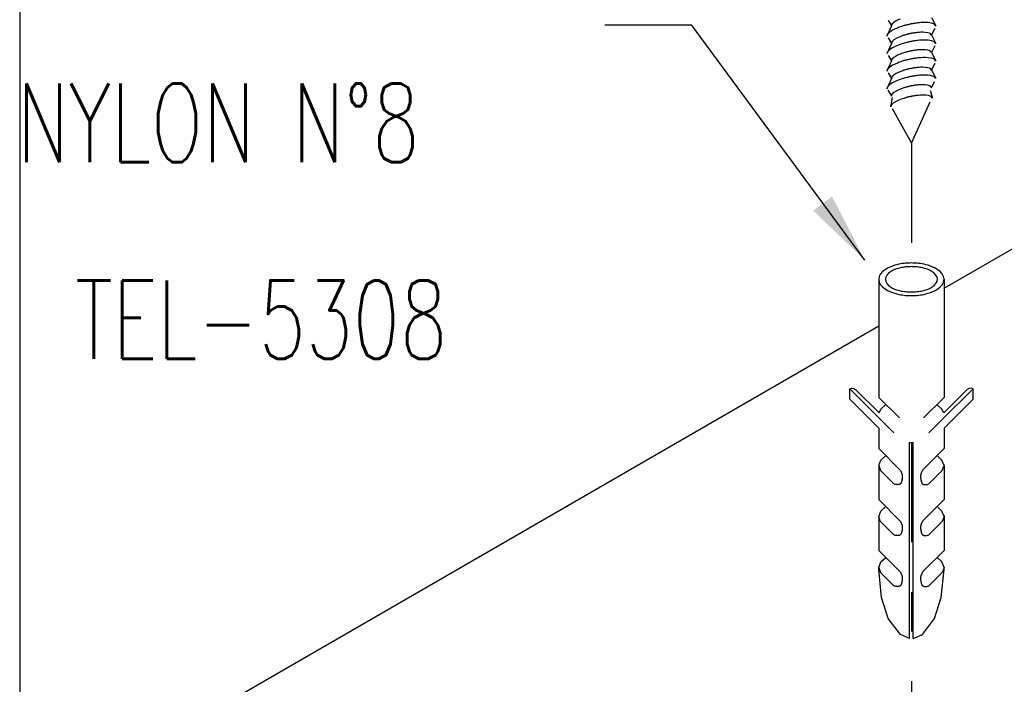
# Model space of a CAD drawing. Header units: millimetres. Extents: x 4477830 to 4478275, y -30323838 to -30323445.
# Tile 117 of 124: x 4478232.59 to 4478235.09, y -30323618.88 to -30323617.19. Entities that reach past the tile are written whole.
import ezdxf

# ---------------------------------------------------------------- set-up
doc = ezdxf.new("R2010")
doc.units = ezdxf.units.MM
doc.linetypes.add('DASHDOT', pattern=[2.54, 1.27, -0.635, 0, -0.635])
doc.linetypes.add('NULL', pattern=[0])
for name, color, linetype, lineweight in [('C01', 1, 'Continuous', 30), ('C02', 2, 'Continuous', 30), ('C03', 3, 'Continuous', 30), ('DASHDOT', 1, 'DASHDOT', 30)]:
    doc.layers.add(name, color=color, linetype=linetype, lineweight=lineweight)
doc.styles.add('ROMANS', font='romans.shx', dxfattribs={"width": 0.7})

msp = doc.modelspace()

# ---------------------------------------------------------------- hatches: boundary and pattern name
at = {"layer": 'C02', "linetype": 'Continuous', "true_color": 0x000000}
msp.add_hatch(color=18, dxfattribs=at).paths.add_polyline_path([(4478234.6077, -30323617.6733), (4478234.6558, -30323617.6373), (4478234.7396, -30323617.7997), (4478234.6077, -30323617.6733), (4478234.6077, -30323617.6733)])

# ---------------------------------------------------------------- linework, layer by layer
at = {"layer": 'C01'}
for points in [[(4478234.9205, -30323617.2035), (4478234.9168, -30323617.1988), (4478234.9092, -30323617.1961), (4478234.9009, -30323617.1948), (4478234.8936, -30323617.1945), (4478234.8875, -30323617.1946), (4478234.8824, -30323617.1948), (4478234.8782, -30323617.1952), (4478234.8746, -30323617.1955), (4478234.8716, -30323617.1959), (4478234.8689, -30323617.1963), (4478234.8665, -30323617.1966), (4478234.8643, -30323617.1969), (4478234.8624, -30323617.1973), (4478234.8606, -30323617.1976), (4478234.8589, -30323617.1979), (4478234.8572, -30323617.1982), (4478234.8558, -30323617.1985), (4478234.8541, -30323617.1989), (4478234.8526, -30323617.1992), (4478234.8511, -30323617.1996), (4478234.8494, -30323617.2), (4478234.8477, -30323617.2003), (4478234.846, -30323617.2008), (4478234.844, -30323617.2013), (4478234.8418, -30323617.2018), (4478234.8397, -30323617.2025), (4478234.8372, -30323617.2032), (4478234.8343, -30323617.2041), (4478234.8309, -30323617.2052), (4478234.8267, -30323617.2066), (4478234.8221, -30323617.2085), (4478234.8162, -30323617.2109), (4478234.8096, -30323617.2142), (4478234.8028, -30323617.2187), (4478234.7969, -30323617.2242), (4478234.7955, -30323617.23)], [(4478234.8289, -30323617.1859), (4478234.8243, -30323617.1879), (4478234.8189, -30323617.1906), (4478234.813, -30323617.1943), (4478234.8084, -30323617.1988), (4478234.8069, -30323617.2036)], [(4478234.9095, -30323617.2265), (4478234.9063, -30323617.2227), (4478234.9002, -30323617.2204), (4478234.8934, -30323617.2195), (4478234.8873, -30323617.2192), (4478234.8821, -30323617.2193), (4478234.878, -30323617.2195), (4478234.8746, -30323617.2198), (4478234.8716, -30323617.2201), (4478234.8692, -30323617.2204), (4478234.867, -30323617.2207), (4478234.865, -30323617.2209), (4478234.8633, -30323617.2212), (4478234.8619, -30323617.2215), (4478234.8604, -30323617.2217), (4478234.8589, -30323617.222), (4478234.8577, -30323617.2223), (4478234.8565, -30323617.2225), (4478234.855, -30323617.2228), (4478234.8538, -30323617.2231), (4478234.8526, -30323617.2234), (4478234.8511, -30323617.2237), (4478234.8499, -30323617.224), (4478234.8484, -30323617.2243), (4478234.847, -30323617.2247), (4478234.8453, -30323617.2252), (4478234.8433, -30323617.2257), (4478234.8414, -30323617.2263), (4478234.8389, -30323617.2271), (4478234.836, -30323617.2279), (4478234.8328, -30323617.2291), (4478234.8289, -30323617.2306), (4478234.8243, -30323617.2325), (4478234.8189, -30323617.2353), (4478234.813, -30323617.2389), (4478234.8084, -30323617.2434), (4478234.8069, -30323617.2482)], [(4478234.9205, -30323617.2481), (4478234.9168, -30323617.2434), (4478234.9092, -30323617.2407), (4478234.9009, -30323617.2394), (4478234.8936, -30323617.2391), (4478234.8875, -30323617.2391), (4478234.8824, -30323617.2394), (4478234.8782, -30323617.2397), (4478234.8746, -30323617.2401), (4478234.8716, -30323617.2405), (4478234.8689, -30323617.2408), (4478234.8665, -30323617.2412), (4478234.8643, -30323617.2415), (4478234.8624, -30323617.2419), (4478234.8606, -30323617.2422), (4478234.8589, -30323617.2425), (4478234.8572, -30323617.2428), (4478234.8558, -30323617.2431), (4478234.8541, -30323617.2435), (4478234.8526, -30323617.2438), (4478234.8511, -30323617.2441), (4478234.8494, -30323617.2445), (4478234.8477, -30323617.2449), (4478234.846, -30323617.2454), (4478234.844, -30323617.2459), (4478234.8418, -30323617.2464), (4478234.8397, -30323617.247), (4478234.8372, -30323617.2478), (4478234.8343, -30323617.2487), (4478234.8309, -30323617.2498), (4478234.8267, -30323617.2512), (4478234.8221, -30323617.2531), (4478234.8162, -30323617.2555), (4478234.8096, -30323617.2588), (4478234.8028, -30323617.2633), (4478234.7969, -30323617.2688), (4478234.7955, -30323617.2746)], [(4478234.9095, -30323617.2711), (4478234.9063, -30323617.2672), (4478234.9002, -30323617.265), (4478234.8934, -30323617.264), (4478234.8873, -30323617.2638), (4478234.8821, -30323617.2639), (4478234.878, -30323617.2641), (4478234.8746, -30323617.2644), (4478234.8716, -30323617.2646), (4478234.8692, -30323617.265), (4478234.867, -30323617.2653), (4478234.865, -30323617.2655), (4478234.8633, -30323617.2658), (4478234.8619, -30323617.2661), (4478234.8604, -30323617.2663), (4478234.8589, -30323617.2666), (4478234.8577, -30323617.2668), (4478234.8565, -30323617.2671), (4478234.855, -30323617.2674), (4478234.8538, -30323617.2677), (4478234.8526, -30323617.2679), (4478234.8511, -30323617.2683), (4478234.8499, -30323617.2686), (4478234.8484, -30323617.2689), (4478234.847, -30323617.2693), (4478234.8453, -30323617.2698), (4478234.8433, -30323617.2703), (4478234.8414, -30323617.2709), (4478234.8389, -30323617.2716), (4478234.836, -30323617.2725), (4478234.8328, -30323617.2737), (4478234.8289, -30323617.2751), (4478234.8243, -30323617.2771), (4478234.8189, -30323617.2798), (4478234.813, -30323617.2835), (4478234.8084, -30323617.288), (4478234.8069, -30323617.2928)], [(4478234.9205, -30323617.2927), (4478234.9168, -30323617.288), (4478234.9092, -30323617.2852), (4478234.9009, -30323617.284), (4478234.8936, -30323617.2837), (4478234.8875, -30323617.2837), (4478234.8824, -30323617.284), (4478234.8782, -30323617.2843), (4478234.8746, -30323617.2847), (4478234.8716, -30323617.2851), (4478234.8689, -30323617.2854), (4478234.8665, -30323617.2858), (4478234.8643, -30323617.2861), (4478234.8624, -30323617.2864), (4478234.8606, -30323617.2868), (4478234.8589, -30323617.2871), (4478234.8572, -30323617.2874), (4478234.8558, -30323617.2877), (4478234.8541, -30323617.2881), (4478234.8526, -30323617.2884), (4478234.8511, -30323617.2887), (4478234.8494, -30323617.2891), (4478234.8477, -30323617.2895), (4478234.846, -30323617.2899), (4478234.844, -30323617.2904), (4478234.8418, -30323617.291), (4478234.8397, -30323617.2916), (4478234.8372, -30323617.2924), (4478234.8343, -30323617.2933), (4478234.8309, -30323617.2944), (4478234.8267, -30323617.2958), (4478234.8221, -30323617.2976), (4478234.8162, -30323617.3001), (4478234.8096, -30323617.3034), (4478234.8028, -30323617.3079), (4478234.7969, -30323617.3134), (4478234.7955, -30323617.3192)], [(4478234.9095, -30323617.3156), (4478234.9063, -30323617.3118), (4478234.9002, -30323617.3096), (4478234.8934, -30323617.3086), (4478234.8873, -30323617.3084), (4478234.8821, -30323617.3084), (4478234.878, -30323617.3087), (4478234.8746, -30323617.309), (4478234.8716, -30323617.3092), (4478234.8692, -30323617.3095), (4478234.867, -30323617.3098), (4478234.865, -30323617.3101), (4478234.8633, -30323617.3104), (4478234.8619, -30323617.3107), (4478234.8604, -30323617.3109), (4478234.8589, -30323617.3112), (4478234.8577, -30323617.3114), (4478234.8565, -30323617.3117), (4478234.855, -30323617.312), (4478234.8538, -30323617.3123), (4478234.8526, -30323617.3125), (4478234.8511, -30323617.3128), (4478234.8499, -30323617.3132), (4478234.8484, -30323617.3135), (4478234.847, -30323617.3139), (4478234.8453, -30323617.3144), (4478234.8433, -30323617.3149), (4478234.8414, -30323617.3155), (4478234.8389, -30323617.3162), (4478234.836, -30323617.3171), (4478234.8328, -30323617.3183), (4478234.8289, -30323617.3197), (4478234.8243, -30323617.3217), (4478234.8189, -30323617.3244), (4478234.813, -30323617.3281), (4478234.8084, -30323617.3326), (4478234.8069, -30323617.3374)], [(4478234.9205, -30323617.3373), (4478234.9168, -30323617.3326), (4478234.9092, -30323617.3298), (4478234.9009, -30323617.3286), (4478234.8936, -30323617.3282), (4478234.8875, -30323617.3283), (4478234.8824, -30323617.3286), (4478234.8782, -30323617.3289), (4478234.8746, -30323617.3293), (4478234.8716, -30323617.3297), (4478234.8689, -30323617.33), (4478234.8665, -30323617.3304), (4478234.8643, -30323617.3307), (4478234.8624, -30323617.331), (4478234.8606, -30323617.3314), (4478234.8589, -30323617.3317), (4478234.8572, -30323617.332), (4478234.8558, -30323617.3323), (4478234.8541, -30323617.3326), (4478234.8526, -30323617.333), (4478234.8511, -30323617.3333), (4478234.8494, -30323617.3337), (4478234.8477, -30323617.3341), (4478234.846, -30323617.3345), (4478234.844, -30323617.335), (4478234.8418, -30323617.3356), (4478234.8397, -30323617.3362), (4478234.8372, -30323617.337), (4478234.8343, -30323617.3379), (4478234.8309, -30323617.339), (4478234.8267, -30323617.3404), (4478234.8221, -30323617.3422), (4478234.8162, -30323617.3447), (4478234.8096, -30323617.348), (4478234.8028, -30323617.3524), (4478234.7969, -30323617.358), (4478234.7955, -30323617.3638)], [(4478234.9095, -30323617.3602), (4478234.9063, -30323617.3564), (4478234.9002, -30323617.3542), (4478234.8934, -30323617.3532), (4478234.8873, -30323617.3529), (4478234.8821, -30323617.353), (4478234.878, -30323617.3532), (4478234.8746, -30323617.3535), (4478234.8716, -30323617.3538), (4478234.8692, -30323617.3541), (4478234.867, -30323617.3544), (4478234.865, -30323617.3547), (4478234.8633, -30323617.355), (4478234.8619, -30323617.3553), (4478234.8604, -30323617.3555), (4478234.8589, -30323617.3558), (4478234.8577, -30323617.356), (4478234.8565, -30323617.3563), (4478234.855, -30323617.3566), (4478234.8538, -30323617.3568), (4478234.8526, -30323617.3571), (4478234.8511, -30323617.3574), (4478234.8499, -30323617.3578), (4478234.8484, -30323617.3581), (4478234.847, -30323617.3585), (4478234.8453, -30323617.3589), (4478234.8433, -30323617.3595), (4478234.8414, -30323617.3601), (4478234.8389, -30323617.3608), (4478234.836, -30323617.3617), (4478234.8328, -30323617.3629), (4478234.8289, -30323617.3643), (4478234.8243, -30323617.3663), (4478234.8189, -30323617.369), (4478234.813, -30323617.3727), (4478234.8084, -30323617.3772), (4478234.8069, -30323617.382)], [(4478234.9117, -30323617.3869), (4478234.9085, -30323617.383), (4478234.9019, -30323617.3806), (4478234.8951, -30323617.3796), (4478234.8887, -30323617.3793), (4478234.8834, -30323617.3794), (4478234.8792, -30323617.3796), (4478234.8755, -30323617.3799), (4478234.8726, -30323617.3803), (4478234.8699, -30323617.3806), (4478234.8677, -30323617.3809), (4478234.8658, -30323617.3811), (4478234.8638, -30323617.3814), (4478234.8624, -30323617.3817), (4478234.8606, -30323617.382), (4478234.8594, -30323617.3822), (4478234.858, -30323617.3825), (4478234.8565, -30323617.3828), (4478234.8553, -30323617.3831), (4478234.8541, -30323617.3833), (4478234.8526, -30323617.3836), (4478234.8511, -30323617.3839), (4478234.8499, -30323617.3843), (4478234.8482, -30323617.3846), (4478234.8467, -30323617.3851), (4478234.845, -30323617.3855), (4478234.8431, -30323617.386), (4478234.8409, -30323617.3867), (4478234.8384, -30323617.3875), (4478234.8355, -30323617.3884), (4478234.8321, -30323617.3896), (4478234.8279, -30323617.3911), (4478234.8233, -30323617.3932), (4478234.8174, -30323617.396), (4478234.8116, -30323617.3998), (4478234.8067, -30323617.4045), (4478234.8052, -30323617.4094)]]:
    msp.add_lwpolyline(points, dxfattribs=at)
at = {"layer": 'C02', "color": 5}
for p, q in [((4478232.586, -30323616.0231), (4478232.586, -30323620.5296)), ((4478234.7984, -30323617.1892), (4478234.8069, -30323617.2032)), ((4478234.909, -30323617.1815), (4478234.9205, -30323617.203)), ((4478234.0765, -30323617.2005), (4478234.2979, -30323617.2005)), ((4478234.7396, -30323617.7997), (4478234.2979, -30323617.2005)), ((4478234.8069, -30323617.2032), (4478234.7955, -30323617.2296)), ((4478234.918, -30323617.2095), (4478234.909, -30323617.226)), ((4478234.7984, -30323617.2337), (4478234.8069, -30323617.2477)), ((4478234.909, -30323617.226), (4478234.9205, -30323617.2475)), ((4478234.8069, -30323617.2477), (4478234.7955, -30323617.274)), ((4478234.918, -30323617.254), (4478234.909, -30323617.2704)), ((4478234.909, -30323617.2704), (4478234.9205, -30323617.292)), ((4478234.8069, -30323617.2922), (4478234.7955, -30323617.3185)), ((4478234.7984, -30323617.2782), (4478234.8069, -30323617.2922)), ((4478234.918, -30323617.2985), (4478234.909, -30323617.3149)), ((4478234.909, -30323617.3149), (4478234.9205, -30323617.3365)), ((4478234.8069, -30323617.3367), (4478234.7955, -30323617.363)), ((4478234.7984, -30323617.3227), (4478234.8069, -30323617.3367)), ((4478234.909, -30323617.3606), (4478234.9166, -30323617.3446)), ((4478234.7977, -30323617.3667), (4478234.8069, -30323617.3824)), ((4478234.9061, -30323617.3673), (4478234.9119, -30323617.3867)), ((4478234.8086, -30323617.3853), (4478234.805, -30323617.4094)), ((4478234.858, -30323617.5015), (4478234.9056, -30323617.3963)), ((4478234.8089, -30323617.4136), (4478234.858, -30323617.5015)), ((4478234.941, -30323617.8707), (4478235.699, -30323617.433)), ((4478234.775, -30323617.8482), (4478234.775, -30323618.1488)), ((4478234.941, -30323617.8482), (4478234.941, -30323618.1488)), ((4478232.586, -30323619.2303), (4478234.775, -30323617.9666)), ((4478234.701, -30323618.1533), (4478234.701, -30323618.1272)), ((4478234.7794, -30323618.2055), (4478234.701, -30323618.1272)), ((4478234.7754, -30323618.1884), (4478234.7159, -30323618.129)), ((4478234.775, -30323618.1488), (4478234.8272, -30323618.201)), ((4478234.941, -30323618.1488), (4478234.8887, -30323618.201)), ((4478234.9366, -30323618.2055), (4478235.0149, -30323618.1272)), ((4478234.9405, -30323618.1884), (4478235.0001, -30323618.129)), ((4478235.0149, -30323618.1533), (4478235.0149, -30323618.1272)), ((4478234.775, -30323618.2271), (4478234.701, -30323618.1533)), ((4478234.941, -30323618.2271), (4478235.0149, -30323618.1533)), ((4478234.7794, -30323618.2055), (4478234.8133, -30323618.2394)), ((4478234.9366, -30323618.2055), (4478234.9026, -30323618.2394)), ((4478234.775, -30323618.2271), (4478234.775, -30323618.2793)), ((4478234.941, -30323618.2271), (4478234.941, -30323618.2793)), ((4478234.8533, -30323618.7627), (4478234.8533, -30323618.2635)), ((4478234.8533, -30323618.2635), (4478234.8626, -30323618.2635)), ((4478234.8626, -30323618.7627), (4478234.8626, -30323618.2635)), ((4478234.775, -30323618.2793), (4478234.8287, -30323618.3331)), ((4478234.941, -30323618.2793), (4478234.8873, -30323618.3331)), ((4478234.775, -30323618.3226), (4478234.775, -30323618.409)), ((4478234.941, -30323618.3226), (4478234.941, -30323618.409)), ((4478234.7794, -30323618.3351), (4478234.8133, -30323618.3691)), ((4478234.9366, -30323618.3351), (4478234.9026, -30323618.3691)), ((4478234.775, -30323618.409), (4478234.8287, -30323618.4627)), ((4478234.941, -30323618.409), (4478234.8873, -30323618.4627)), ((4478234.7747, -30323618.4499), (4478234.7747, -30323618.5385)), ((4478234.941, -30323618.4499), (4478234.941, -30323618.5388)), ((4478234.7794, -30323618.4648), (4478234.8133, -30323618.4988)), ((4478234.9366, -30323618.4648), (4478234.9026, -30323618.4988)), ((4478234.7747, -30323618.5385), (4478234.8287, -30323618.5924)), ((4478234.941, -30323618.5387), (4478234.8873, -30323618.5924)), ((4478234.7794, -30323618.5945), (4478234.8133, -30323618.6285)), ((4478234.9366, -30323618.5945), (4478234.9026, -30323618.6285))]:
    msp.add_line(p, q, dxfattribs=at)
at = {"layer": 'C02', "color": 116, "true_color": 0x136734}
for points in [[(4478234.941, -30323617.8482), (4478234.9398, -30323617.8411), (4478234.9363, -30323617.8344), (4478234.9312, -30323617.8286), (4478234.9251, -30323617.8238), (4478234.9188, -30323617.8199), (4478234.9124, -30323617.8169), (4478234.9063, -30323617.8145), (4478234.9004, -30323617.8126), (4478234.8951, -30323617.8111), (4478234.8902, -30323617.81), (4478234.8853, -30323617.8091), (4478234.8809, -30323617.8084), (4478234.8768, -30323617.8078), (4478234.8729, -30323617.8074), (4478234.8689, -30323617.8071), (4478234.8653, -30323617.8069), (4478234.8616, -30323617.8068), (4478234.858, -30323617.8067), (4478234.8543, -30323617.8068), (4478234.8506, -30323617.8069), (4478234.847, -30323617.8071), (4478234.8431, -30323617.8074), (4478234.8392, -30323617.8078), (4478234.835, -30323617.8084), (4478234.8306, -30323617.8091), (4478234.8257, -30323617.81), (4478234.8209, -30323617.8111), (4478234.8155, -30323617.8126), (4478234.8096, -30323617.8145), (4478234.8035, -30323617.8169), (4478234.7972, -30323617.8199), (4478234.7908, -30323617.8238), (4478234.7847, -30323617.8286), (4478234.7796, -30323617.8344), (4478234.7762, -30323617.8411), (4478234.775, -30323617.8482), (4478234.7762, -30323617.8554), (4478234.7796, -30323617.862), (4478234.7847, -30323617.8678), (4478234.7908, -30323617.8727), (4478234.7972, -30323617.8766), (4478234.8035, -30323617.8796), (4478234.8096, -30323617.882), (4478234.8155, -30323617.8839), (4478234.8209, -30323617.8854), (4478234.8257, -30323617.8865), (4478234.8306, -30323617.8874), (4478234.835, -30323617.8881), (4478234.8392, -30323617.8887), (4478234.8431, -30323617.8891), (4478234.847, -30323617.8894), (4478234.8506, -30323617.8896), (4478234.8543, -30323617.8897), (4478234.858, -30323617.8897), (4478234.8616, -30323617.8897), (4478234.8653, -30323617.8896), (4478234.8689, -30323617.8894), (4478234.8729, -30323617.8891), (4478234.8768, -30323617.8887), (4478234.8809, -30323617.8881), (4478234.8853, -30323617.8874), (4478234.8902, -30323617.8865), (4478234.8951, -30323617.8854), (4478234.9004, -30323617.8839), (4478234.9063, -30323617.882), (4478234.9124, -30323617.8796), (4478234.9188, -30323617.8766), (4478234.9251, -30323617.8727), (4478234.9312, -30323617.8678), (4478234.9363, -30323617.862), (4478234.9398, -30323617.8554), (4478234.941, -30323617.8482)], [(4478234.9244, -30323617.8482), (4478234.9234, -30323617.8425), (4478234.9205, -30323617.8373), (4478234.9161, -30323617.8327), (4478234.9109, -30323617.8289), (4478234.9058, -30323617.8259), (4478234.9007, -30323617.8236), (4478234.8958, -30323617.8218), (4478234.8912, -30323617.8204), (4478234.887, -30323617.8193), (4478234.8829, -30323617.8184), (4478234.8792, -30323617.8178), (4478234.8758, -30323617.8172), (4478234.8726, -30323617.8168), (4478234.8694, -30323617.8165), (4478234.8665, -30323617.8163), (4478234.8636, -30323617.8162), (4478234.8609, -30323617.8161), (4478234.858, -30323617.816), (4478234.855, -30323617.8161), (4478234.8523, -30323617.8162), (4478234.8494, -30323617.8163), (4478234.8465, -30323617.8165), (4478234.8433, -30323617.8168), (4478234.8401, -30323617.8172), (4478234.8367, -30323617.8178), (4478234.8331, -30323617.8184), (4478234.8289, -30323617.8193), (4478234.8248, -30323617.8204), (4478234.8201, -30323617.8218), (4478234.8152, -30323617.8236), (4478234.8101, -30323617.8259), (4478234.805, -30323617.8289), (4478234.7999, -30323617.8327), (4478234.7955, -30323617.8373), (4478234.7925, -30323617.8425), (4478234.7916, -30323617.8482), (4478234.7925, -30323617.8539), (4478234.7955, -30323617.8592), (4478234.7999, -30323617.8638), (4478234.805, -30323617.8676), (4478234.8101, -30323617.8705), (4478234.8152, -30323617.8729), (4478234.8201, -30323617.8747), (4478234.8248, -30323617.8761), (4478234.8289, -30323617.8772), (4478234.8331, -30323617.8781), (4478234.8367, -30323617.8787), (4478234.8401, -30323617.8792), (4478234.8433, -30323617.8796), (4478234.8465, -30323617.8799), (4478234.8494, -30323617.8802), (4478234.8523, -30323617.8803), (4478234.855, -30323617.8804), (4478234.858, -30323617.8804), (4478234.8609, -30323617.8804), (4478234.8636, -30323617.8803), (4478234.8665, -30323617.8802), (4478234.8694, -30323617.8799), (4478234.8726, -30323617.8796), (4478234.8758, -30323617.8792), (4478234.8792, -30323617.8787), (4478234.8829, -30323617.8781), (4478234.887, -30323617.8772), (4478234.8912, -30323617.8761), (4478234.8958, -30323617.8747), (4478234.9007, -30323617.8729), (4478234.9058, -30323617.8705), (4478234.9109, -30323617.8676), (4478234.9161, -30323617.8638), (4478234.9205, -30323617.8592), (4478234.9234, -30323617.8539), (4478234.9244, -30323617.8482)], [(4478234.701, -30323618.1272), (4478234.7049, -30323618.1256), (4478234.7105, -30323618.1264), (4478234.7159, -30323618.129)], [(4478235.0054, -30323618.1264), (4478235.0054, -30323618.1264), (4478235.0001, -30323618.129)], [(4478235.0149, -30323618.1272), (4478235.0149, -30323618.1272), (4478235.011, -30323618.1256), (4478235.0054, -30323618.1264)], [(4478234.7754, -30323618.1884), (4478234.7801, -30323618.1788), (4478234.7801, -30323618.1788), (4478234.793, -30323618.1671), (4478234.793, -30323618.1671)], [(4478234.9405, -30323618.1884), (4478234.9358, -30323618.1788), (4478234.9358, -30323618.1788), (4478234.9229, -30323618.1671), (4478234.9229, -30323618.1671)], [(4478234.775, -30323618.3226), (4478234.7801, -30323618.3085), (4478234.7801, -30323618.3085), (4478234.7925, -30323618.2971), (4478234.7925, -30323618.2971)], [(4478234.941, -30323618.3226), (4478234.9358, -30323618.3085), (4478234.9358, -30323618.3085), (4478234.9234, -30323618.2971), (4478234.9234, -30323618.2971)], [(4478234.775, -30323618.3226), (4478234.7794, -30323618.3351), (4478234.7794, -30323618.3351)], [(4478234.9366, -30323618.3351), (4478234.941, -30323618.3226), (4478234.941, -30323618.3226)], [(4478234.8287, -30323618.3331), (4478234.8292, -30323618.3339), (4478234.8299, -30323618.3352), (4478234.8306, -30323618.3365), (4478234.8314, -30323618.3376), (4478234.8318, -30323618.3386), (4478234.8321, -30323618.3395), (4478234.8326, -30323618.3403), (4478234.8328, -30323618.3411), (4478234.8331, -30323618.3418), (4478234.8333, -30323618.3425), (4478234.8335, -30323618.3431), (4478234.8338, -30323618.3438), (4478234.834, -30323618.3444), (4478234.834, -30323618.345), (4478234.8343, -30323618.3456), (4478234.8343, -30323618.3463), (4478234.8343, -30323618.347), (4478234.8345, -30323618.3477), (4478234.8345, -30323618.3484), (4478234.8345, -30323618.3491), (4478234.8345, -30323618.3499), (4478234.8348, -30323618.3506), (4478234.8348, -30323618.3514), (4478234.8345, -30323618.3522), (4478234.8345, -30323618.353), (4478234.8345, -30323618.3538), (4478234.8345, -30323618.3546), (4478234.8343, -30323618.3554), (4478234.8343, -30323618.3562), (4478234.834, -30323618.3569), (4478234.834, -30323618.3577), (4478234.8338, -30323618.3585), (4478234.8338, -30323618.3592), (4478234.8335, -30323618.3599), (4478234.8335, -30323618.3607), (4478234.8333, -30323618.3613), (4478234.8331, -30323618.362), (4478234.8331, -30323618.3627), (4478234.8328, -30323618.3633), (4478234.8326, -30323618.364), (4478234.8323, -30323618.3646), (4478234.8321, -30323618.3652), (4478234.8318, -30323618.3658), (4478234.8316, -30323618.3663), (4478234.8314, -30323618.3668), (4478234.8311, -30323618.3673), (4478234.8306, -30323618.3678), (4478234.8304, -30323618.3682), (4478234.8299, -30323618.3686), (4478234.8296, -30323618.3689), (4478234.8292, -30323618.3692), (4478234.8289, -30323618.3695), (4478234.8284, -30323618.3697), (4478234.8282, -30323618.3699), (4478234.8277, -30323618.3701), (4478234.8272, -30323618.3703), (4478234.8267, -30323618.3704), (4478234.8265, -30323618.3705), (4478234.826, -30323618.3706), (4478234.8252, -30323618.3707), (4478234.8248, -30323618.3708), (4478234.8243, -30323618.3709), (4478234.8235, -30323618.371), (4478234.8226, -30323618.371), (4478234.8218, -30323618.3711), (4478234.8209, -30323618.371), (4478234.8196, -30323618.3709), (4478234.8184, -30323618.3707), (4478234.8169, -30323618.3704), (4478234.8152, -30323618.3698), (4478234.8133, -30323618.3691)], [(4478234.8873, -30323618.3331), (4478234.8868, -30323618.3339), (4478234.886, -30323618.3352), (4478234.8853, -30323618.3365), (4478234.8846, -30323618.3376), (4478234.8841, -30323618.3386), (4478234.8838, -30323618.3395), (4478234.8834, -30323618.3403), (4478234.8831, -30323618.3411), (4478234.8829, -30323618.3418), (4478234.8826, -30323618.3425), (4478234.8824, -30323618.3431), (4478234.8821, -30323618.3438), (4478234.8819, -30323618.3444), (4478234.8819, -30323618.345), (4478234.8816, -30323618.3456), (4478234.8816, -30323618.3463), (4478234.8814, -30323618.347), (4478234.8814, -30323618.3477), (4478234.8814, -30323618.3484), (4478234.8814, -30323618.3491), (4478234.8812, -30323618.3499), (4478234.8812, -30323618.3506), (4478234.8812, -30323618.3514), (4478234.8814, -30323618.3522), (4478234.8814, -30323618.353), (4478234.8814, -30323618.3538), (4478234.8814, -30323618.3546), (4478234.8816, -30323618.3554), (4478234.8816, -30323618.3562), (4478234.8819, -30323618.3569), (4478234.8819, -30323618.3577), (4478234.8821, -30323618.3585), (4478234.8821, -30323618.3592), (4478234.8824, -30323618.3599), (4478234.8824, -30323618.3607), (4478234.8826, -30323618.3613), (4478234.8826, -30323618.362), (4478234.8829, -30323618.3627), (4478234.8831, -30323618.3633), (4478234.8834, -30323618.364), (4478234.8836, -30323618.3646), (4478234.8838, -30323618.3652), (4478234.8841, -30323618.3658), (4478234.8843, -30323618.3663), (4478234.8846, -30323618.3668), (4478234.8848, -30323618.3673), (4478234.8853, -30323618.3678), (4478234.8856, -30323618.3682), (4478234.886, -30323618.3686), (4478234.8863, -30323618.3689), (4478234.8868, -30323618.3692), (4478234.887, -30323618.3695), (4478234.8875, -30323618.3697), (4478234.8877, -30323618.3699), (4478234.8882, -30323618.3701), (4478234.8887, -30323618.3703), (4478234.889, -30323618.3704), (4478234.8895, -30323618.3705), (4478234.8899, -30323618.3706), (4478234.8904, -30323618.3707), (4478234.8912, -30323618.3708), (4478234.8917, -30323618.3709), (4478234.8924, -30323618.371), (4478234.8934, -30323618.371), (4478234.8941, -30323618.3711), (4478234.8951, -30323618.371), (4478234.8963, -30323618.3709), (4478234.8975, -30323618.3707), (4478234.899, -30323618.3704), (4478234.9007, -30323618.3698), (4478234.9026, -30323618.3691)], [(4478234.775, -30323618.4522), (4478234.7801, -30323618.4382), (4478234.7801, -30323618.4382), (4478234.7925, -30323618.4267), (4478234.7925, -30323618.4267)], [(4478234.941, -30323618.4522), (4478234.9358, -30323618.4382), (4478234.9358, -30323618.4382), (4478234.9234, -30323618.4267), (4478234.9234, -30323618.4267)], [(4478234.941, -30323618.4497), (4478234.941, -30323618.4499), (4478234.941, -30323618.4499)], [(4478234.7781, -30323618.4638), (4478234.775, -30323618.4522), (4478234.775, -30323618.4522)], [(4478234.7794, -30323618.4648), (4478234.7781, -30323618.4638), (4478234.7781, -30323618.4638), (4478234.7794, -30323618.4648)], [(4478234.8287, -30323618.4627), (4478234.8292, -30323618.4635), (4478234.8299, -30323618.4649), (4478234.8306, -30323618.4661), (4478234.8314, -30323618.4673), (4478234.8318, -30323618.4682), (4478234.8321, -30323618.4691), (4478234.8326, -30323618.47), (4478234.8328, -30323618.4708), (4478234.8331, -30323618.4715), (4478234.8333, -30323618.4722), (4478234.8335, -30323618.4728), (4478234.8338, -30323618.4734), (4478234.834, -30323618.4741), (4478234.834, -30323618.4747), (4478234.8343, -30323618.4753), (4478234.8343, -30323618.476), (4478234.8343, -30323618.4767), (4478234.8345, -30323618.4773), (4478234.8345, -30323618.4781), (4478234.8345, -30323618.4788), (4478234.8345, -30323618.4796), (4478234.8348, -30323618.4803), (4478234.8348, -30323618.4811), (4478234.8345, -30323618.4819), (4478234.8345, -30323618.4827), (4478234.8345, -30323618.4835), (4478234.8345, -30323618.4843), (4478234.8343, -30323618.485), (4478234.8343, -30323618.4858), (4478234.834, -30323618.4866), (4478234.834, -30323618.4874), (4478234.8338, -30323618.4881), (4478234.8338, -30323618.4889), (4478234.8335, -30323618.4896), (4478234.8335, -30323618.4903), (4478234.8333, -30323618.491), (4478234.8331, -30323618.4917), (4478234.8331, -30323618.4924), (4478234.8328, -30323618.493), (4478234.8326, -30323618.4937), (4478234.8323, -30323618.4943), (4478234.8321, -30323618.4949), (4478234.8318, -30323618.4955), (4478234.8316, -30323618.496), (4478234.8314, -30323618.4965), (4478234.8311, -30323618.497), (4478234.8306, -30323618.4974), (4478234.8304, -30323618.4979), (4478234.8299, -30323618.4982), (4478234.8296, -30323618.4986), (4478234.8292, -30323618.4989), (4478234.8289, -30323618.4991), (4478234.8284, -30323618.4994), (4478234.8282, -30323618.4996), (4478234.8277, -30323618.4998), (4478234.8272, -30323618.4999), (4478234.8267, -30323618.5001), (4478234.8265, -30323618.5002), (4478234.826, -30323618.5003), (4478234.8252, -30323618.5004), (4478234.8248, -30323618.5005), (4478234.8243, -30323618.5006), (4478234.8235, -30323618.5006), (4478234.8226, -30323618.5007), (4478234.8218, -30323618.5007), (4478234.8209, -30323618.5007), (4478234.8196, -30323618.5006), (4478234.8184, -30323618.5004), (4478234.8169, -30323618.5), (4478234.8152, -30323618.4995), (4478234.8133, -30323618.4988)], [(4478234.8873, -30323618.4627), (4478234.886, -30323618.4649), (4478234.8853, -30323618.4661), (4478234.8846, -30323618.4673), (4478234.8841, -30323618.4682), (4478234.8838, -30323618.4691), (4478234.8834, -30323618.47), (4478234.8831, -30323618.4708), (4478234.8829, -30323618.4715), (4478234.8826, -30323618.4722), (4478234.8824, -30323618.4728), (4478234.8821, -30323618.4734), (4478234.8819, -30323618.4741), (4478234.8819, -30323618.4747), (4478234.8816, -30323618.4753), (4478234.8816, -30323618.476), (4478234.8814, -30323618.4767), (4478234.8814, -30323618.4773), (4478234.8814, -30323618.4781), (4478234.8814, -30323618.4788), (4478234.8812, -30323618.4796), (4478234.8812, -30323618.4803), (4478234.8812, -30323618.4811), (4478234.8814, -30323618.4819), (4478234.8814, -30323618.4827), (4478234.8814, -30323618.4835), (4478234.8814, -30323618.4843), (4478234.8816, -30323618.485), (4478234.8816, -30323618.4858), (4478234.8819, -30323618.4866), (4478234.8819, -30323618.4874), (4478234.8821, -30323618.4881), (4478234.8821, -30323618.4889), (4478234.8824, -30323618.4896), (4478234.8824, -30323618.4903), (4478234.8826, -30323618.491), (4478234.8826, -30323618.4917), (4478234.8829, -30323618.4924), (4478234.8831, -30323618.493), (4478234.8834, -30323618.4937), (4478234.8836, -30323618.4943), (4478234.8838, -30323618.4949), (4478234.8841, -30323618.4955), (4478234.8843, -30323618.496), (4478234.8846, -30323618.4965), (4478234.8848, -30323618.497), (4478234.8853, -30323618.4974), (4478234.8856, -30323618.4979), (4478234.886, -30323618.4982), (4478234.8863, -30323618.4986), (4478234.8868, -30323618.4989), (4478234.887, -30323618.4991), (4478234.8875, -30323618.4994), (4478234.8877, -30323618.4996), (4478234.8882, -30323618.4998), (4478234.8887, -30323618.4999), (4478234.889, -30323618.5001), (4478234.8895, -30323618.5002), (4478234.8899, -30323618.5003), (4478234.8904, -30323618.5004), (4478234.8912, -30323618.5005), (4478234.8917, -30323618.5006), (4478234.8924, -30323618.5006), (4478234.8934, -30323618.5007), (4478234.8941, -30323618.5007), (4478234.8951, -30323618.5007), (4478234.8963, -30323618.5006), (4478234.8975, -30323618.5004), (4478234.899, -30323618.5), (4478234.9007, -30323618.4995), (4478234.9026, -30323618.4988)], [(4478234.941, -30323618.4522), (4478234.9366, -30323618.4648), (4478234.9366, -30323618.4648)], [(4478234.775, -30323618.5819), (4478234.7801, -30323618.5678), (4478234.7801, -30323618.5678), (4478234.7925, -30323618.5564), (4478234.7925, -30323618.5564)], [(4478234.941, -30323618.5819), (4478234.9358, -30323618.5678), (4478234.9358, -30323618.5678), (4478234.9234, -30323618.5564), (4478234.9234, -30323618.5564)], [(4478234.8533, -30323618.7627), (4478234.8301, -30323618.7525), (4478234.8301, -30323618.7525), (4478234.7991, -30323618.7115), (4478234.7991, -30323618.7115), (4478234.7818, -30323618.6585), (4478234.7818, -30323618.6585), (4478234.775, -30323618.5873), (4478234.775, -30323618.5873), (4478234.775, -30323618.5836), (4478234.775, -30323618.5813)], [(4478234.775, -30323618.5819), (4478234.7794, -30323618.5945), (4478234.7794, -30323618.5945)], [(4478234.8287, -30323618.5924), (4478234.8292, -30323618.5932), (4478234.8299, -30323618.5946), (4478234.8306, -30323618.5958), (4478234.8314, -30323618.5969), (4478234.8318, -30323618.5979), (4478234.8321, -30323618.5988), (4478234.8326, -30323618.5997), (4478234.8328, -30323618.6004), (4478234.8331, -30323618.6012), (4478234.8333, -30323618.6018), (4478234.8335, -30323618.6025), (4478234.8338, -30323618.6031), (4478234.834, -30323618.6037), (4478234.834, -30323618.6043), (4478234.8343, -30323618.605), (4478234.8343, -30323618.6056), (4478234.8343, -30323618.6063), (4478234.8345, -30323618.607), (4478234.8345, -30323618.6077), (4478234.8345, -30323618.6085), (4478234.8345, -30323618.6092), (4478234.8348, -30323618.61), (4478234.8348, -30323618.6107), (4478234.8345, -30323618.6115), (4478234.8345, -30323618.6123), (4478234.8345, -30323618.6131), (4478234.8345, -30323618.6139), (4478234.8343, -30323618.6147), (4478234.8343, -30323618.6155), (4478234.834, -30323618.6163), (4478234.834, -30323618.6171), (4478234.8338, -30323618.6178), (4478234.8338, -30323618.6186), (4478234.8335, -30323618.6193), (4478234.8335, -30323618.62), (4478234.8333, -30323618.6207), (4478234.8331, -30323618.6214), (4478234.8331, -30323618.622), (4478234.8328, -30323618.6227), (4478234.8326, -30323618.6233), (4478234.8323, -30323618.6239), (4478234.8321, -30323618.6245), (4478234.8318, -30323618.6251), (4478234.8316, -30323618.6257), (4478234.8314, -30323618.6262), (4478234.8311, -30323618.6266), (4478234.8306, -30323618.6271), (4478234.8304, -30323618.6275), (4478234.8299, -30323618.6279), (4478234.8296, -30323618.6282), (4478234.8292, -30323618.6285), (4478234.8289, -30323618.6288), (4478234.8284, -30323618.6291), (4478234.8282, -30323618.6293), (4478234.8277, -30323618.6295), (4478234.8272, -30323618.6296), (4478234.8267, -30323618.6298), (4478234.8265, -30323618.6299), (4478234.826, -30323618.63), (4478234.8252, -30323618.6301), (4478234.8248, -30323618.6302), (4478234.8243, -30323618.6303), (4478234.8235, -30323618.6303), (4478234.8226, -30323618.6304), (4478234.8218, -30323618.6304), (4478234.8209, -30323618.6304), (4478234.8196, -30323618.6303), (4478234.8184, -30323618.6301), (4478234.8169, -30323618.6297), (4478234.8152, -30323618.6292), (4478234.8133, -30323618.6285)], [(4478234.8626, -30323618.7627), (4478234.8858, -30323618.7525), (4478234.8858, -30323618.7525), (4478234.9168, -30323618.7115), (4478234.9168, -30323618.7115), (4478234.9341, -30323618.6585), (4478234.9341, -30323618.6585), (4478234.941, -30323618.5873), (4478234.941, -30323618.5873), (4478234.941, -30323618.5836), (4478234.941, -30323618.5813)], [(4478234.8873, -30323618.5924), (4478234.886, -30323618.5946), (4478234.8853, -30323618.5958), (4478234.8846, -30323618.5969), (4478234.8841, -30323618.5979), (4478234.8838, -30323618.5988), (4478234.8834, -30323618.5997), (4478234.8831, -30323618.6004), (4478234.8829, -30323618.6012), (4478234.8826, -30323618.6018), (4478234.8824, -30323618.6025), (4478234.8821, -30323618.6031), (4478234.8819, -30323618.6037), (4478234.8819, -30323618.6043), (4478234.8816, -30323618.605), (4478234.8816, -30323618.6056), (4478234.8814, -30323618.6063), (4478234.8814, -30323618.607), (4478234.8814, -30323618.6077), (4478234.8814, -30323618.6085), (4478234.8812, -30323618.6092), (4478234.8812, -30323618.61), (4478234.8812, -30323618.6107), (4478234.8814, -30323618.6115), (4478234.8814, -30323618.6123), (4478234.8814, -30323618.6131), (4478234.8814, -30323618.6139), (4478234.8816, -30323618.6147), (4478234.8816, -30323618.6155), (4478234.8819, -30323618.6163), (4478234.8819, -30323618.6171), (4478234.8821, -30323618.6178), (4478234.8821, -30323618.6186), (4478234.8824, -30323618.6193), (4478234.8824, -30323618.62), (4478234.8826, -30323618.6207), (4478234.8826, -30323618.6214), (4478234.8829, -30323618.622), (4478234.8831, -30323618.6227), (4478234.8834, -30323618.6233), (4478234.8836, -30323618.6239), (4478234.8838, -30323618.6245), (4478234.8841, -30323618.6251), (4478234.8843, -30323618.6257), (4478234.8846, -30323618.6262), (4478234.8848, -30323618.6266), (4478234.8853, -30323618.6271), (4478234.8856, -30323618.6275), (4478234.886, -30323618.6279), (4478234.8863, -30323618.6282), (4478234.8868, -30323618.6285), (4478234.887, -30323618.6288), (4478234.8875, -30323618.6291), (4478234.8877, -30323618.6293), (4478234.8882, -30323618.6295), (4478234.8887, -30323618.6296), (4478234.889, -30323618.6298), (4478234.8895, -30323618.6299), (4478234.8899, -30323618.63), (4478234.8904, -30323618.6301), (4478234.8912, -30323618.6302), (4478234.8917, -30323618.6303), (4478234.8924, -30323618.6303), (4478234.8934, -30323618.6304), (4478234.8941, -30323618.6304), (4478234.8951, -30323618.6304), (4478234.8963, -30323618.6303), (4478234.8975, -30323618.6301), (4478234.899, -30323618.6297), (4478234.9007, -30323618.6292), (4478234.9026, -30323618.6285)], [(4478234.941, -30323618.5819), (4478234.9366, -30323618.5945), (4478234.9366, -30323618.5945)]]:
    msp.add_lwpolyline(points, dxfattribs=at)
at = {"layer": 'DASHDOT', "ltscale": 0.2}
for p, q in [((4478234.858, -30323617.5015), (4478234.858, -30323617.8804)), ((4478234.858, -30323618.2635), (4478234.858, -30323619.1593))]:
    msp.add_line(p, q, dxfattribs=at)

# ---------------------------------------------------------------- texts
at = {"layer": 'C03', "color": 18, "linetype": 'NULL', "true_color": 0x000000, "char_height": 0.2, "attachment_point": 7, "line_spacing_factor": 0.798, "style": 'ROMANS'}
for s, insert, width in [('NYLON N°8 ', (4478232.579, -30323617.5501), 3.295238), ('TEL-5308', (4478232.727, -30323618.0511), 2.952381)]:
    msp.add_mtext(s, dxfattribs=dict(at, insert=insert, width=width))

doc.saveas('drawing.dxf')
